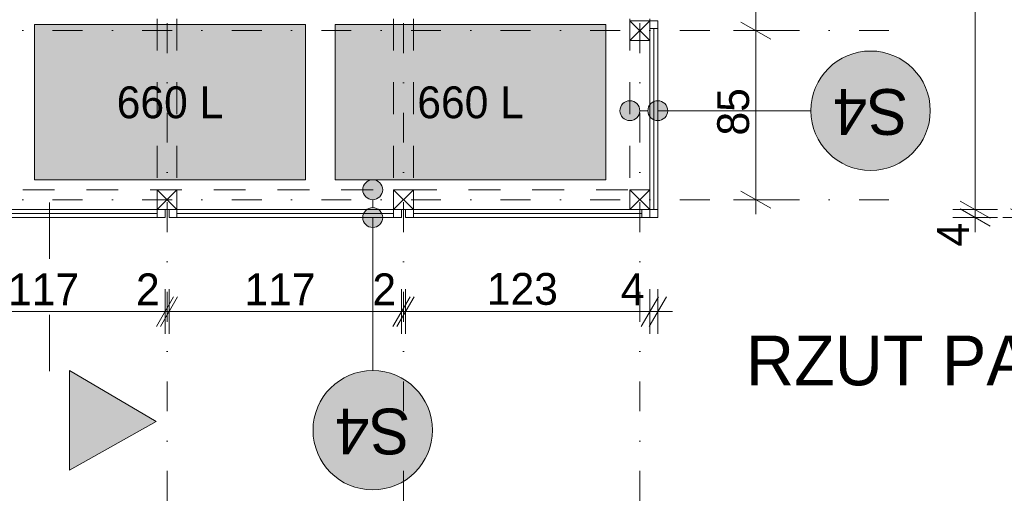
# Model space of a CAD drawing. Extents: x -279660 to -178910, y 68529 to 97979.
# Tile 38 of 45: x -197706 to -192760, y 83480 to 85867. Entities that reach past the tile are written whole.
import ezdxf

# ---------------------------------------------------------------- set-up
doc = ezdxf.new("R2010")
doc.units = 0
doc.header["$MEASUREMENT"] = 0
for name, pattern in [('Dashed', [564.444447, 282.222223, -282.222223]), ('Dot & Dashed', [450, 150, -150, 0, -150]), ('Przerywana', [320, 160, -160])]:
    doc.linetypes.add(name, pattern=pattern)
for name, color, linetype, lineweight in [('Arch kolorystyka_Nr_Pióra__19', 255, 'Continuous', 13), ('Arch konstrukcja dachu_Nr_Pióra__21', 7, 'Continuous', 9), ('Arch konstrukcja dachu_Nr_Pióra__41', 7, 'Continuous', 15), ('Arch opisy_Nr_Pióra__1', 7, 'Continuous', 25), ('Arch opisy_Nr_Pióra__21', 7, 'Continuous', 9), ('Arch wymiary_Nr_Pióra__21', 7, 'Continuous', 9), ('INWENT OPISY_Nr_Pióra__21', 7, 'Continuous', 9), ('INWENT OPISY_Nr_Pióra__41', 7, 'Continuous', 15)]:
    doc.layers.add(name, color=color, linetype=linetype, lineweight=lineweight)
for name, color, linetype, lineweight, true_color in [('Arch kolorystyka_Nr_Pióra__61', 7, 'Continuous', 20, 0x4d4d4d), ('Arch konstrukcja dachu_Nr_Pióra__66', 7, 'Continuous', 13, 0x0404ff), ('Arch wykończenie_Nr_Pióra__22', 7, 'Continuous', 9, 0x7f7f7f)]:
    doc.layers.add(name, color=color, linetype=linetype, lineweight=lineweight, true_color=true_color)
doc.layers.add('Arch opisy', color=7, linetype='Continuous')
doc.layers.add('Arch wymiary', color=7, linetype='Continuous')
doc.styles.add('GENERATED_STYLE_1', font='txt')
doc.styles.add('GENERATED_STYLE_2', font='txt')
doc.styles.add('GENERATED_STYLE_6', font='txt')
doc.styles.add('GENERATED_STYLE_7', font='txt')
doc.dimstyles.new('GENERATED_STYLE__1', dxfattribs={"dimtxt": 160.000002, "dimasz": 114, "dimexe": 0.18, "dimexo": 0, "dimgap": 0.09, "dimtad": 1, "dimtih": 1, "dimtoh": 1, "dimdec": 0, "dimlfac": 0.1, "dimzin": 0, "dimdsep": 46, "dimtxsty": 'GENERATED_STYLE_1', "dimblk": 'ARROWHEAD_2', "dimblk1": 'ARROWHEAD_2', "dimblk2": 'ARROWHEAD_2', "dimcen": 0.09, "dimclrd": 7, "dimclre": 7, "dimclrt": 7, "dimazin": 0, "dimtfac": 1, "dimtdec": 4, "dimtmove": 0, "dimatfit": 3, "dimfxl": 0, "dimtolj": 1, "dimtzin": 0, "dimarcsym": 0})
doc.dimstyles.new('GENERATED_STYLE__2', dxfattribs={"dimtxt": 160.000002, "dimasz": 114, "dimexe": 0.18, "dimexo": 0, "dimgap": 0.09, "dimtad": 1, "dimdec": 0, "dimlfac": 0.1, "dimzin": 0, "dimdsep": 46, "dimtxsty": 'GENERATED_STYLE_1', "dimblk": 'ARROWHEAD_2', "dimblk1": 'ARROWHEAD_2', "dimblk2": 'ARROWHEAD_2', "dimcen": 0.09, "dimclrd": 7, "dimclre": 7, "dimclrt": 7, "dimazin": 0, "dimtfac": 1, "dimtdec": 4, "dimtmove": 0, "dimatfit": 3, "dimfxl": 0, "dimtolj": 1, "dimtzin": 0, "dimarcsym": 0})

# ---------------------------------------------------------------- blocks, each defined once
blk = doc.blocks.new('Linia_8', base_point=(-195932.9, 85011.7))
at = {"layer": 'Arch opisy_Nr_Pióra__21', "linetype": 'Continuous'}
for points in [[(-195882.9, 85011.7), (-195886.7, 85030.8), (-195897.6, 85047.1), (-195913.8, 85057.9), (-195932.9, 85061.7), (-195952.1, 85057.9), (-195968.3, 85047.1), (-195979.1, 85030.8), (-195982.9, 85011.7), (-195979.1, 84992.6), (-195968.3, 84976.4), (-195952.1, 84965.5), (-195932.9, 84961.7), (-195913.8, 84965.5), (-195897.6, 84976.4), (-195886.7, 84992.6)], [(-195882.9, 84871.7), (-195886.7, 84890.8), (-195897.6, 84907.1), (-195913.8, 84917.9), (-195932.9, 84921.7), (-195952.1, 84917.9), (-195968.3, 84907.1), (-195979.1, 84890.8), (-195982.9, 84871.7), (-195979.1, 84852.6), (-195968.3, 84836.4), (-195952.1, 84825.5), (-195932.9, 84821.7), (-195913.8, 84825.5), (-195897.6, 84836.4), (-195886.7, 84852.6)]]:
    blk.add_hatch(color=256, dxfattribs=at).paths.add_polyline_path(points, flags=0)
blk.add_line((-195932.9, 84961.7), (-195932.9, 84921.7), dxfattribs=at)
for centre in [(-195932.9, 85011.7), (-195932.9, 84871.7)]:
    blk.add_circle(centre, 50, dxfattribs=at)
blk = doc.blocks.new('Linia_9', base_point=(-195932.9, 84871.7))
at = {"layer": 'Arch opisy_Nr_Pióra__21', "linetype": 'Continuous'}
blk.add_line((-195932.9, 84871.7), (-195932.9, 84102.7), dxfattribs=at)
blk.add_circle((-195932.9, 83802.7), 300, dxfattribs=at)
blk = doc.blocks.new('Linia_25', base_point=(-194641.2, 85409.1))
at = {"layer": 'Arch opisy_Nr_Pióra__21', "linetype": 'Continuous'}
for points in [[(-194591.2, 85409.1), (-194595, 85428.3), (-194605.9, 85444.5), (-194622.1, 85455.3), (-194641.2, 85459.1), (-194660.4, 85455.3), (-194676.6, 85444.5), (-194687.4, 85428.3), (-194691.2, 85409.1), (-194687.4, 85390), (-194676.6, 85373.8), (-194660.4, 85362.9), (-194641.2, 85359.1), (-194622.1, 85362.9), (-194605.9, 85373.8), (-194595, 85390)], [(-194451.2, 85409.1), (-194455, 85428.3), (-194465.9, 85444.5), (-194482.1, 85455.3), (-194501.2, 85459.1), (-194520.4, 85455.3), (-194536.6, 85444.5), (-194547.4, 85428.3), (-194551.2, 85409.1), (-194547.4, 85390), (-194536.6, 85373.8), (-194520.4, 85362.9), (-194501.2, 85359.1), (-194482.1, 85362.9), (-194465.9, 85373.8), (-194455, 85390)]]:
    blk.add_hatch(color=256, dxfattribs=at).paths.add_polyline_path(points, flags=0)
blk.add_line((-194591.2, 85409.1), (-194551.2, 85409.1), dxfattribs=at)
for centre in [(-194641.2, 85409.1), (-194501.2, 85409.1)]:
    blk.add_circle(centre, 50, dxfattribs=at)
blk = doc.blocks.new('Linia_26', base_point=(-194501.2, 85409.1))
at = {"layer": 'Arch opisy_Nr_Pióra__21', "linetype": 'Continuous'}
blk.add_line((-194501.2, 85409.1), (-193732.2, 85409.1), dxfattribs=at)
blk.add_circle((-193432.2, 85409.1), 300, dxfattribs=at)
blk = doc.blocks.new('*D72')
at = {"layer": 'Arch wymiary_Nr_Pióra__21', "linetype": 'Continuous'}
for p, q in [((-192579.6, 88108.4), (-192729.6, 88195)), ((-192654.6, 88151.7), (-192654.6, 88225.1)), ((-192542.1, 88151.7), (-192767.1, 88151.7)), ((-192654.6, 84871.7), (-192654.6, 88151.7)), ((-192542.1, 84871.7), (-192767.1, 84871.7)), ((-192729.6, 84915), (-192579.6, 84828.4)), ((-192654.6, 84798.4), (-192654.6, 84871.7))]:
    blk.add_line(p, q, dxfattribs=at)
at = {"layer": 'Arch wymiary_Nr_Pióra__21', "insert": (-192686.6, 86358.1), "char_height": 160, "attachment_point": 7, "rotation": 90, "style": 'GENERATED_STYLE_1'}
blk.add_mtext('{328}', dxfattribs=at)
blk = doc.blocks.new('ARROWHEAD_2')
at = {"color": 0, "linetype": 'Continuous', "lineweight": 0}
for p, q in [((-0.378, -0.655), (0.378, 0.655)), ((0, 0), (-1, 0))]:
    blk.add_line(p, q, dxfattribs=at)
blk = doc.blocks.new('*D73')
at = {"layer": 'Arch wymiary_Nr_Pióra__21', "linetype": 'Continuous'}
for p, q in [((-192981.4, 84955), (-192831.4, 84868.4)), ((-192793.9, 84911.7), (-193018.9, 84911.7)), ((-192793.9, 84871.7), (-193018.9, 84871.7)), ((-192831.4, 84828.4), (-192981.4, 84915)), ((-192906.4, 84871.7), (-192906.4, 84911.7)), ((-192906.4, 84798.4), (-192906.4, 84871.7))]:
    blk.add_line(p, q, dxfattribs=at)
at = {"layer": 'Arch wymiary_Nr_Pióra__21', "char_height": 160, "attachment_point": 7, "rotation": 90, "style": 'GENERATED_STYLE_1'}
for s, insert in [('{4}', (-192938.4, 87966)), ('{320}', (-192938.4, 86306.9)), ('{4}', (-192938.4, 84726))]:
    blk.add_mtext(s, dxfattribs=dict(at, insert=insert))
blk = doc.blocks.new('*D74')
at = {"layer": 'Arch wymiary_Nr_Pióra__21', "linetype": 'Continuous'}
for p, q in [((-192981.4, 88195), (-192831.4, 88108.4)), ((-192831.4, 88068.4), (-192981.4, 88155)), ((-192793.9, 88111.7), (-193018.9, 88111.7)), ((-192906.4, 84911.7), (-192906.4, 88111.7)), ((-192981.4, 84955), (-192831.4, 84868.4)), ((-192793.9, 84911.7), (-193018.9, 84911.7)), ((-192831.4, 84828.4), (-192981.4, 84915))]:
    blk.add_line(p, q, dxfattribs=at)
at = {"layer": 'Arch wymiary_Nr_Pióra__21', "char_height": 160, "attachment_point": 7, "rotation": 90, "style": 'GENERATED_STYLE_1'}
for s, insert in [('{4}', (-192938.4, 87966)), ('{320}', (-192938.4, 86306.9)), ('{4}', (-192938.4, 84726))]:
    blk.add_mtext(s, dxfattribs=dict(at, insert=insert))
blk = doc.blocks.new('*D75')
at = {"layer": 'Arch wymiary_Nr_Pióra__21', "linetype": 'Continuous'}
for p, q in [((-192981.4, 88195), (-192831.4, 88108.4)), ((-192906.4, 88151.7), (-192906.4, 88225.1)), ((-192793.9, 88151.7), (-193018.9, 88151.7)), ((-192831.4, 88068.4), (-192981.4, 88155)), ((-192906.4, 88111.7), (-192906.4, 88151.7)), ((-192793.9, 88111.7), (-193018.9, 88111.7))]:
    blk.add_line(p, q, dxfattribs=at)
at = {"layer": 'Arch wymiary_Nr_Pióra__21', "char_height": 160, "attachment_point": 7, "rotation": 90, "style": 'GENERATED_STYLE_1'}
for s, insert in [('{4}', (-192938.4, 87966)), ('{320}', (-192938.4, 86306.9)), ('{4}', (-192938.4, 84726))]:
    blk.add_mtext(s, dxfattribs=dict(at, insert=insert))
blk = doc.blocks.new('*D99')
at = {"layer": 'Arch wymiary_Nr_Pióra__21', "linetype": 'Continuous'}
for p, q in [((-193895.7, 85811.7), (-194120.7, 85811.7)), ((-194083.2, 85855), (-193933.2, 85768.4)), ((-194008.2, 84961.7), (-194008.2, 85811.7)), ((-194083.2, 85005), (-193933.2, 84918.4)), ((-193895.7, 84961.7), (-194120.7, 84961.7)), ((-194008.2, 84888.4), (-194008.2, 84961.7))]:
    blk.add_line(p, q, dxfattribs=at)
at = {"layer": 'Arch wymiary_Nr_Pióra__21', "char_height": 160, "attachment_point": 7, "rotation": 90, "style": 'GENERATED_STYLE_1'}
for s, insert in [('{85}', (-194040.2, 87534.3)), ('{140}', (-194040.2, 86358.1)), ('{85}', (-194040.2, 85284.3))]:
    blk.add_mtext(s, dxfattribs=dict(at, insert=insert))
blk = doc.blocks.new('*D100')
at = {"layer": 'Arch wymiary_Nr_Pióra__21', "linetype": 'Continuous'}
for p, q in [((-194083.2, 87255), (-193933.2, 87168.4)), ((-193895.7, 87211.7), (-194120.7, 87211.7)), ((-194008.2, 85811.7), (-194008.2, 87211.7)), ((-193895.7, 85811.7), (-194120.7, 85811.7)), ((-194083.2, 85855), (-193933.2, 85768.4))]:
    blk.add_line(p, q, dxfattribs=at)
at = {"layer": 'Arch wymiary_Nr_Pióra__21', "char_height": 160, "attachment_point": 7, "rotation": 90, "style": 'GENERATED_STYLE_1'}
for s, insert in [('{85}', (-194040.2, 87534.3)), ('{140}', (-194040.2, 86358.1)), ('{85}', (-194040.2, 85284.3))]:
    blk.add_mtext(s, dxfattribs=dict(at, insert=insert))
blk = doc.blocks.new('*D101')
at = {"layer": 'Arch wymiary_Nr_Pióra__21', "linetype": 'Continuous'}
for p, q in [((-194008.2, 88061.7), (-194008.2, 88135.1)), ((-193933.2, 88018.4), (-194083.2, 88105)), ((-193895.7, 88061.7), (-194120.7, 88061.7)), ((-194008.2, 87211.7), (-194008.2, 88061.7)), ((-194083.2, 87255), (-193933.2, 87168.4)), ((-193895.7, 87211.7), (-194120.7, 87211.7))]:
    blk.add_line(p, q, dxfattribs=at)
at = {"layer": 'Arch wymiary_Nr_Pióra__21', "char_height": 160, "attachment_point": 7, "rotation": 90, "style": 'GENERATED_STYLE_1'}
for s, insert in [('{85}', (-194040.2, 87534.3)), ('{140}', (-194040.2, 86358.1)), ('{85}', (-194040.2, 85284.3))]:
    blk.add_mtext(s, dxfattribs=dict(at, insert=insert))
blk = doc.blocks.new('*D166')
at = {"layer": 'Arch wymiary_Nr_Pióra__21', "linetype": 'Continuous'}
for p, q in [((-199431.2, 84286.4), (-199431.2, 84511.4)), ((-199391.2, 84286.4), (-199391.2, 84511.4)), ((-199474.5, 84323.9), (-199387.9, 84473.9)), ((-199347.9, 84473.9), (-199434.5, 84323.9)), ((-199504.6, 84398.9), (-199431.2, 84398.9)), ((-199431.2, 84398.9), (-199391.2, 84398.9))]:
    blk.add_line(p, q, dxfattribs=at)
at = {"layer": 'Arch wymiary_Nr_Pióra__21', "char_height": 160, "attachment_point": 7, "style": 'GENERATED_STYLE_1'}
for s, insert in [('{4}', (-199577, 84430.9)), ('{123}', (-198982.3, 84430.9)), ('{2}', (-198309.5, 84430.9)), ('{117}', (-197764.8, 84430.9)), ('{2}', (-197122, 84430.9)), ('{117}', (-196577.3, 84430.9)), ('{2}', (-195934.5, 84430.9)), ('{123}', (-195359.8, 84430.9)), ('{4}', (-194687, 84430.9))]:
    blk.add_mtext(s, dxfattribs=dict(at, insert=insert))
blk = doc.blocks.new('*D167')
at = {"layer": 'Arch wymiary_Nr_Pióra__21', "linetype": 'Continuous'}
for p, q in [((-199391.2, 84286.4), (-199391.2, 84511.4)), ((-198163.7, 84286.4), (-198163.7, 84511.4)), ((-199474.5, 84323.9), (-199387.9, 84473.9)), ((-199347.9, 84473.9), (-199434.5, 84323.9)), ((-198207, 84323.9), (-198120.4, 84473.9)), ((-198100.4, 84473.9), (-198187, 84323.9)), ((-199391.2, 84398.9), (-198163.7, 84398.9))]:
    blk.add_line(p, q, dxfattribs=at)
at = {"layer": 'Arch wymiary_Nr_Pióra__21', "char_height": 160, "attachment_point": 7, "style": 'GENERATED_STYLE_1'}
for s, insert in [('{4}', (-199577, 84430.9)), ('{123}', (-198982.3, 84430.9)), ('{2}', (-198309.5, 84430.9)), ('{117}', (-197764.8, 84430.9)), ('{2}', (-197122, 84430.9)), ('{117}', (-196577.3, 84430.9)), ('{2}', (-195934.5, 84430.9)), ('{123}', (-195359.8, 84430.9)), ('{4}', (-194687, 84430.9))]:
    blk.add_mtext(s, dxfattribs=dict(at, insert=insert))
blk = doc.blocks.new('*D168')
at = {"layer": 'Arch wymiary_Nr_Pióra__21', "linetype": 'Continuous'}
for p, q in [((-198163.7, 84286.4), (-198163.7, 84511.4)), ((-198143.7, 84286.4), (-198143.7, 84511.4)), ((-198207, 84323.9), (-198120.4, 84473.9)), ((-198100.4, 84473.9), (-198187, 84323.9)), ((-198163.7, 84398.9), (-198143.7, 84398.9))]:
    blk.add_line(p, q, dxfattribs=at)
at = {"layer": 'Arch wymiary_Nr_Pióra__21', "char_height": 160, "attachment_point": 7, "style": 'GENERATED_STYLE_1'}
for s, insert in [('{4}', (-199577, 84430.9)), ('{123}', (-198982.3, 84430.9)), ('{2}', (-198309.5, 84430.9)), ('{117}', (-197764.8, 84430.9)), ('{2}', (-197122, 84430.9)), ('{117}', (-196577.3, 84430.9)), ('{2}', (-195934.5, 84430.9)), ('{123}', (-195359.8, 84430.9)), ('{4}', (-194687, 84430.9))]:
    blk.add_mtext(s, dxfattribs=dict(at, insert=insert))
blk = doc.blocks.new('*D169')
at = {"layer": 'Arch wymiary_Nr_Pióra__21', "linetype": 'Continuous'}
for p, q in [((-198143.7, 84286.4), (-198143.7, 84511.4)), ((-196976.2, 84286.4), (-196976.2, 84511.4)), ((-198207, 84323.9), (-198120.4, 84473.9)), ((-198100.4, 84473.9), (-198187, 84323.9)), ((-197019.5, 84323.9), (-196932.9, 84473.9)), ((-196912.9, 84473.9), (-196999.5, 84323.9)), ((-198143.7, 84398.9), (-196976.2, 84398.9))]:
    blk.add_line(p, q, dxfattribs=at)
at = {"layer": 'Arch wymiary_Nr_Pióra__21', "char_height": 160, "attachment_point": 7, "style": 'GENERATED_STYLE_1'}
for s, insert in [('{4}', (-199577, 84430.9)), ('{123}', (-198982.3, 84430.9)), ('{2}', (-198309.5, 84430.9)), ('{117}', (-197764.8, 84430.9)), ('{2}', (-197122, 84430.9)), ('{117}', (-196577.3, 84430.9)), ('{2}', (-195934.5, 84430.9)), ('{123}', (-195359.8, 84430.9)), ('{4}', (-194687, 84430.9))]:
    blk.add_mtext(s, dxfattribs=dict(at, insert=insert))
blk = doc.blocks.new('*D170')
at = {"layer": 'Arch wymiary_Nr_Pióra__21', "linetype": 'Continuous'}
for p, q in [((-196976.2, 84286.4), (-196976.2, 84511.4)), ((-196956.2, 84286.4), (-196956.2, 84511.4)), ((-197019.5, 84323.9), (-196932.9, 84473.9)), ((-196912.9, 84473.9), (-196999.5, 84323.9)), ((-196976.2, 84398.9), (-196956.2, 84398.9))]:
    blk.add_line(p, q, dxfattribs=at)
at = {"layer": 'Arch wymiary_Nr_Pióra__21', "char_height": 160, "attachment_point": 7, "style": 'GENERATED_STYLE_1'}
for s, insert in [('{4}', (-199577, 84430.9)), ('{123}', (-198982.3, 84430.9)), ('{2}', (-198309.5, 84430.9)), ('{117}', (-197764.8, 84430.9)), ('{2}', (-197122, 84430.9)), ('{117}', (-196577.3, 84430.9)), ('{2}', (-195934.5, 84430.9)), ('{123}', (-195359.8, 84430.9)), ('{4}', (-194687, 84430.9))]:
    blk.add_mtext(s, dxfattribs=dict(at, insert=insert))
blk = doc.blocks.new('*D171')
at = {"layer": 'Arch wymiary_Nr_Pióra__21', "linetype": 'Continuous'}
for p, q in [((-196956.2, 84286.4), (-196956.2, 84511.4)), ((-195788.7, 84286.4), (-195788.7, 84511.4)), ((-197019.5, 84323.9), (-196932.9, 84473.9)), ((-196912.9, 84473.9), (-196999.5, 84323.9)), ((-195832, 84323.9), (-195745.4, 84473.9)), ((-195725.4, 84473.9), (-195812, 84323.9)), ((-196956.2, 84398.9), (-195788.7, 84398.9))]:
    blk.add_line(p, q, dxfattribs=at)
at = {"layer": 'Arch wymiary_Nr_Pióra__21', "char_height": 160, "attachment_point": 7, "style": 'GENERATED_STYLE_1'}
for s, insert in [('{4}', (-199577, 84430.9)), ('{123}', (-198982.3, 84430.9)), ('{2}', (-198309.5, 84430.9)), ('{117}', (-197764.8, 84430.9)), ('{2}', (-197122, 84430.9)), ('{117}', (-196577.3, 84430.9)), ('{2}', (-195934.5, 84430.9)), ('{123}', (-195359.8, 84430.9)), ('{4}', (-194687, 84430.9))]:
    blk.add_mtext(s, dxfattribs=dict(at, insert=insert))
blk = doc.blocks.new('*D172')
at = {"layer": 'Arch wymiary_Nr_Pióra__21', "linetype": 'Continuous'}
for p, q in [((-195788.7, 84286.4), (-195788.7, 84511.4)), ((-195768.7, 84286.4), (-195768.7, 84511.4)), ((-195832, 84323.9), (-195745.4, 84473.9)), ((-195725.4, 84473.9), (-195812, 84323.9)), ((-195788.7, 84398.9), (-195768.7, 84398.9))]:
    blk.add_line(p, q, dxfattribs=at)
at = {"layer": 'Arch wymiary_Nr_Pióra__21', "char_height": 160, "attachment_point": 7, "style": 'GENERATED_STYLE_1'}
for s, insert in [('{4}', (-199577, 84430.9)), ('{123}', (-198982.3, 84430.9)), ('{2}', (-198309.5, 84430.9)), ('{117}', (-197764.8, 84430.9)), ('{2}', (-197122, 84430.9)), ('{117}', (-196577.3, 84430.9)), ('{2}', (-195934.5, 84430.9)), ('{123}', (-195359.8, 84430.9)), ('{4}', (-194687, 84430.9))]:
    blk.add_mtext(s, dxfattribs=dict(at, insert=insert))
blk = doc.blocks.new('*D173')
at = {"layer": 'Arch wymiary_Nr_Pióra__21', "linetype": 'Continuous'}
for p, q in [((-195768.7, 84286.4), (-195768.7, 84511.4)), ((-194541.2, 84286.4), (-194541.2, 84511.4)), ((-195832, 84323.9), (-195745.4, 84473.9)), ((-195725.4, 84473.9), (-195812, 84323.9)), ((-194584.5, 84323.9), (-194497.9, 84473.9)), ((-194457.9, 84473.9), (-194544.5, 84323.9)), ((-195768.7, 84398.9), (-194541.2, 84398.9))]:
    blk.add_line(p, q, dxfattribs=at)
at = {"layer": 'Arch wymiary_Nr_Pióra__21', "char_height": 160, "attachment_point": 7, "style": 'GENERATED_STYLE_1'}
for s, insert in [('{4}', (-199577, 84430.9)), ('{123}', (-198982.3, 84430.9)), ('{2}', (-198309.5, 84430.9)), ('{117}', (-197764.8, 84430.9)), ('{2}', (-197122, 84430.9)), ('{117}', (-196577.3, 84430.9)), ('{2}', (-195934.5, 84430.9)), ('{123}', (-195359.8, 84430.9)), ('{4}', (-194687, 84430.9))]:
    blk.add_mtext(s, dxfattribs=dict(at, insert=insert))
blk = doc.blocks.new('*D174')
at = {"layer": 'Arch wymiary_Nr_Pióra__21', "linetype": 'Continuous'}
for p, q in [((-194541.2, 84286.4), (-194541.2, 84511.4)), ((-194501.2, 84286.4), (-194501.2, 84511.4)), ((-194584.5, 84323.9), (-194497.9, 84473.9)), ((-194457.9, 84473.9), (-194544.5, 84323.9)), ((-194541.2, 84398.9), (-194501.2, 84398.9)), ((-194501.2, 84398.9), (-194427.9, 84398.9))]:
    blk.add_line(p, q, dxfattribs=at)
at = {"layer": 'Arch wymiary_Nr_Pióra__21', "char_height": 160, "attachment_point": 7, "style": 'GENERATED_STYLE_1'}
for s, insert in [('{4}', (-199577, 84430.9)), ('{123}', (-198982.3, 84430.9)), ('{2}', (-198309.5, 84430.9)), ('{117}', (-197764.8, 84430.9)), ('{2}', (-197122, 84430.9)), ('{117}', (-196577.3, 84430.9)), ('{2}', (-195934.5, 84430.9)), ('{123}', (-195359.8, 84430.9)), ('{4}', (-194687, 84430.9))]:
    blk.add_mtext(s, dxfattribs=dict(at, insert=insert))

msp = doc.modelspace()

# ---------------------------------------------------------------- hatches: boundary and pattern name
at = {"layer": 'Arch kolorystyka_Nr_Pióra__19', "linetype": 'Continuous'}
for points in [[(-193432.2, 85109.1, -1), (-193432.2, 85709.1, -1)], [(-196232.9, 83802.7, -1), (-195632.9, 83802.7, -1)]]:
    msp.add_hatch(color=256, dxfattribs=at).paths.add_polyline_path(points, flags=0)
at = {"layer": 'Arch kolorystyka_Nr_Pióra__61', "linetype": 'Continuous', "lineweight": 0, "true_color": 0x131313}
for points in [[(-197631.2, 85841.7), (-197631.2, 85061.7), (-196271.2, 85061.7), (-196271.2, 85841.7)], [(-196121.2, 85841.7), (-196121.2, 85061.7), (-194761.2, 85061.7), (-194761.2, 85841.7)]]:
    msp.add_hatch(color=250, dxfattribs=at).paths.add_polyline_path(points, flags=0)
at = {"layer": 'INWENT OPISY_Nr_Pióra__21', "linetype": 'Continuous'}
msp.add_hatch(color=256, dxfattribs=at).paths.add_polyline_path([(-197020, 83846.7), (-197456.2, 83602.4), (-197456.2, 84102.4)], flags=0)

# ---------------------------------------------------------------- linework, layer by layer
at = {"layer": 'Arch konstrukcja dachu_Nr_Pióra__21', "linetype": 'Dot & Dashed'}
for p, q in [((-196966.2, 95300.7), (-196966.2, 82181.1)), ((-195778.7, 95300.7), (-195778.7, 82181.1)), ((-194591.2, 95300.7), (-194591.2, 82181.1)), ((-199341.2, 85811.7), (-193270.1, 85811.7)), ((-199341.2, 84961.7), (-193270.1, 84961.7))]:
    msp.add_line(p, q, dxfattribs=at)
at = {"layer": 'Arch konstrukcja dachu_Nr_Pióra__41', "linetype": 'Przerywana'}
for p, q in [((-197016.2, 88111.7), (-197016.2, 84911.7)), ((-196916.2, 88111.7), (-196916.2, 84911.7)), ((-195828.7, 88111.7), (-195828.7, 84911.7)), ((-195728.7, 88111.7), (-195728.7, 84911.7)), ((-194641.2, 88111.7), (-194641.2, 84911.7)), ((-194541.2, 88111.7), (-194541.2, 84911.7)), ((-199291.2, 85011.7), (-194641.2, 85011.7)), ((-199291.2, 84911.7), (-194641.2, 84911.7))]:
    msp.add_line(p, q, dxfattribs=at)
at = {"layer": 'Arch konstrukcja dachu_Nr_Pióra__41', "linetype": 'Continuous'}
for p, q in [((-194541.2, 85861.7), (-194641.2, 85861.7)), ((-194641.2, 85861.7), (-194641.2, 85761.7)), ((-194641.2, 85861.7), (-194541.2, 85761.7)), ((-194541.2, 85861.7), (-194641.2, 85761.7)), ((-194541.2, 85761.7), (-194541.2, 85861.7)), ((-194641.2, 85761.7), (-194541.2, 85761.7)), ((-197016.2, 85011.7), (-196916.2, 85011.7)), ((-197016.2, 84911.7), (-197016.2, 85011.7)), ((-197016.2, 84911.7), (-196916.2, 85011.7)), ((-196916.2, 84911.7), (-197016.2, 85011.7)), ((-196916.2, 85011.7), (-196916.2, 84911.7)), ((-195828.7, 85011.7), (-195728.7, 85011.7)), ((-195828.7, 84911.7), (-195828.7, 85011.7)), ((-195828.7, 84911.7), (-195728.7, 85011.7)), ((-195728.7, 84911.7), (-195828.7, 85011.7)), ((-195728.7, 85011.7), (-195728.7, 84911.7)), ((-194641.2, 85011.7), (-194541.2, 85011.7)), ((-194641.2, 84911.7), (-194641.2, 85011.7)), ((-194641.2, 84911.7), (-194541.2, 85011.7)), ((-194541.2, 84911.7), (-194641.2, 85011.7)), ((-194541.2, 85011.7), (-194541.2, 84911.7)), ((-196916.2, 84911.7), (-197016.2, 84911.7)), ((-195728.7, 84911.7), (-195828.7, 84911.7)), ((-194541.2, 84911.7), (-194641.2, 84911.7))]:
    msp.add_line(p, q, dxfattribs=at)
at = {"layer": 'Arch konstrukcja dachu_Nr_Pióra__66', "linetype": 'Continuous'}
for p, q in [((-194541.2, 85821.7), (-194541.2, 85861.7)), ((-194541.2, 85861.7), (-194501.2, 85861.7)), ((-194501.2, 85861.7), (-194501.2, 85821.7)), ((-194501.2, 85821.7), (-194541.2, 85821.7)), ((-194541.2, 84911.7), (-194541.2, 85821.7)), ((-194521.2, 84911.7), (-194521.2, 85821.7)), ((-194501.2, 84911.7), (-194501.2, 85821.7)), ((-198103.7, 84911.7), (-197016.2, 84911.7)), ((-198103.7, 84891.7), (-197016.2, 84891.7)), ((-198103.7, 84871.7), (-197016.2, 84871.7)), ((-197016.2, 84911.7), (-196976.2, 84911.7)), ((-197016.2, 84871.7), (-197016.2, 84911.7)), ((-196976.2, 84871.7), (-197016.2, 84871.7)), ((-196976.2, 84911.7), (-196976.2, 84871.7)), ((-196956.2, 84871.7), (-196956.2, 84911.7)), ((-196956.2, 84911.7), (-196916.2, 84911.7)), ((-196916.2, 84871.7), (-196956.2, 84871.7)), ((-196916.2, 84911.7), (-196916.2, 84871.7)), ((-196916.2, 84911.7), (-195828.7, 84911.7)), ((-196916.2, 84891.7), (-195828.7, 84891.7)), ((-196916.2, 84871.7), (-195828.7, 84871.7)), ((-195828.7, 84911.7), (-195788.7, 84911.7)), ((-195828.7, 84871.7), (-195828.7, 84911.7)), ((-195788.7, 84871.7), (-195828.7, 84871.7)), ((-195788.7, 84911.7), (-195788.7, 84871.7)), ((-195728.7, 84911.7), (-195768.7, 84911.7)), ((-195768.7, 84911.7), (-195768.7, 84871.7)), ((-195768.7, 84871.7), (-195728.7, 84871.7)), ((-195728.7, 84871.7), (-195728.7, 84911.7)), ((-194581.2, 84911.7), (-195728.7, 84911.7)), ((-194581.2, 84891.7), (-195728.7, 84891.7)), ((-194581.2, 84871.7), (-195728.7, 84871.7)), ((-194581.2, 84911.7), (-194581.2, 84871.7)), ((-194541.2, 84911.7), (-194581.2, 84911.7)), ((-194581.2, 84871.7), (-194541.2, 84871.7)), ((-194541.2, 84871.7), (-194541.2, 84911.7)), ((-194541.2, 84911.7), (-194501.2, 84911.7)), ((-194541.2, 84871.7), (-194541.2, 84911.7)), ((-194501.2, 84871.7), (-194541.2, 84871.7)), ((-194501.2, 84911.7), (-194501.2, 84871.7))]:
    msp.add_line(p, q, dxfattribs=at)
at = {"layer": 'Arch wykończenie_Nr_Pióra__22', "linetype": 'Continuous'}
for p, q in [((-197631.2, 85841.7), (-197631.2, 85061.7)), ((-196271.2, 85841.7), (-197631.2, 85841.7)), ((-196271.2, 85061.7), (-196271.2, 85841.7)), ((-196121.2, 85841.7), (-196121.2, 85061.7)), ((-194761.2, 85841.7), (-196121.2, 85841.7)), ((-194761.2, 85061.7), (-194761.2, 85841.7)), ((-197631.2, 85061.7), (-196271.2, 85061.7)), ((-196121.2, 85061.7), (-194761.2, 85061.7))]:
    msp.add_line(p, q, dxfattribs=at)
at = {"layer": 'INWENT OPISY_Nr_Pióra__41', "linetype": 'Dashed'}
msp.add_line((-197556.2, 84946.7), (-197556.2, 83846.7), dxfattribs=at)
at = {"layer": 'INWENT OPISY_Nr_Pióra__41', "linetype": 'Continuous'}
for p, q in [((-197020, 83846.7), (-197456.2, 84102.4)), ((-197456.2, 83602.4), (-197456.2, 84102.4)), ((-197456.2, 83602.4), (-197020, 83846.7))]:
    msp.add_line(p, q, dxfattribs=at)

# ---------------------------------------------------------------- block references
at = {"layer": 'Arch opisy', "linetype": 'Continuous'}
for name, p in [('Linia_26', (-194501.2, 85409.1)), ('Linia_25', (-194641.2, 85409.1)), ('Linia_8', (-195932.9, 85011.7)), ('Linia_9', (-195932.9, 84871.7))]:
    msp.add_blockref(name, p, dxfattribs=at)

# ---------------------------------------------------------------- texts
at = {"layer": 'Arch opisy_Nr_Pióra__1', "linetype": 'Continuous', "char_height": 230, "attachment_point": 2, "rotation": 180, "style": 'GENERATED_STYLE_6'}
for insert in [(-193432.2, 85287.7), (-195932.9, 83681.3)]:
    msp.add_mtext('{S4}', dxfattribs=dict(at, insert=insert))
at = {"layer": 'Arch opisy_Nr_Pióra__21', "linetype": 'Continuous', "insert": (-191476.2, 84278.2), "char_height": 250, "attachment_point": 3, "style": 'GENERATED_STYLE_7'}
msp.add_mtext('{RZUT PARTERU}', dxfattribs=at)
at = {"layer": 'Arch wymiary_Nr_Pióra__21', "linetype": 'Continuous', "char_height": 160, "attachment_point": 8, "style": 'GENERATED_STYLE_2'}
for insert in [(-196951.2, 85368.9), (-195441.2, 85368.9)]:
    msp.add_mtext('{660 L}', dxfattribs=dict(at, insert=insert))

# ---------------------------------------------------------------- dimensions: what is measured, and where the dimension line sits
at = {"layer": 'Arch wymiary', "linetype": 'Continuous'}
for base, p1, p2, picture, middle in [((-192654.6, 84871.7), (-199431.2, 84871.7), (-199431.2, 88151.7), '*D72', (-192766.6, 86540.2)), ((-192906.4, 84871.7), (-194641.2, 88111.7), (-194501.2, 88151.7), '*D75', (-193018.4, 88026.7)), ((-192906.4, 84871.7), (-194501.2, 84911.7), (-194641.2, 88111.7), '*D74', (-193018.4, 86489)), ((-194008.2, 84961.7), (-196074.7, 87211.7), (-193950.1, 88061.7), '*D101', (-194120.2, 87655.7)), ((-192906.4, 84871.7), (-194501.2, 84871.7), (-194501.2, 84911.7), '*D73', (-193018.4, 84786.7)), ((-194008.2, 84961.7), (-195941.6, 85811.7), (-196074.7, 87211.7), '*D100', (-194120.2, 86540.2)), ((-194008.2, 84961.7), (-195965.8, 84961.7), (-195941.6, 85811.7), '*D99', (-194120.2, 85405.7))]:
    dim = msp.add_linear_dim(base=base, p1=p1, p2=p2, angle=90, dimstyle='GENERATED_STYLE__2', dxfattribs=at)
    dim.commit()
    dim.dimension.update_dxf_attribs({"geometry": picture, "text_midpoint": middle})
for p1, p2, picture, middle in [((-199431.2, 84871.7), (-199391.2, 84871.7), '*D166', (-199516.3, 84510.9)), ((-199391.2, 84871.7), (-198163.7, 84871.7), '*D167', (-198800.2, 84510.9)), ((-198163.7, 84871.7), (-198143.7, 84871.7), '*D168', (-198248.8, 84510.9)), ((-198143.7, 84871.7), (-196976.2, 84871.7), '*D169', (-197590.7, 84510.9)), ((-196976.2, 84871.7), (-196956.2, 84871.7), '*D170', (-197061.3, 84510.9)), ((-196956.2, 84871.7), (-195788.7, 84871.7), '*D171', (-196403.2, 84510.9)), ((-195788.7, 84871.7), (-195768.7, 84871.7), '*D172', (-195873.8, 84510.9)), ((-195768.7, 84871.7), (-194541.2, 84871.7), '*D173', (-195177.7, 84510.9)), ((-194541.2, 84871.7), (-194501.2, 84871.7), '*D174', (-194626.3, 84510.9))]:
    dim = msp.add_linear_dim(base=(-199431.2, 84398.9), p1=p1, p2=p2, dimstyle='GENERATED_STYLE__1', dxfattribs=at)
    dim.commit()
    dim.dimension.update_dxf_attribs({"geometry": picture, "text_midpoint": middle})

doc.saveas('drawing.dxf')
